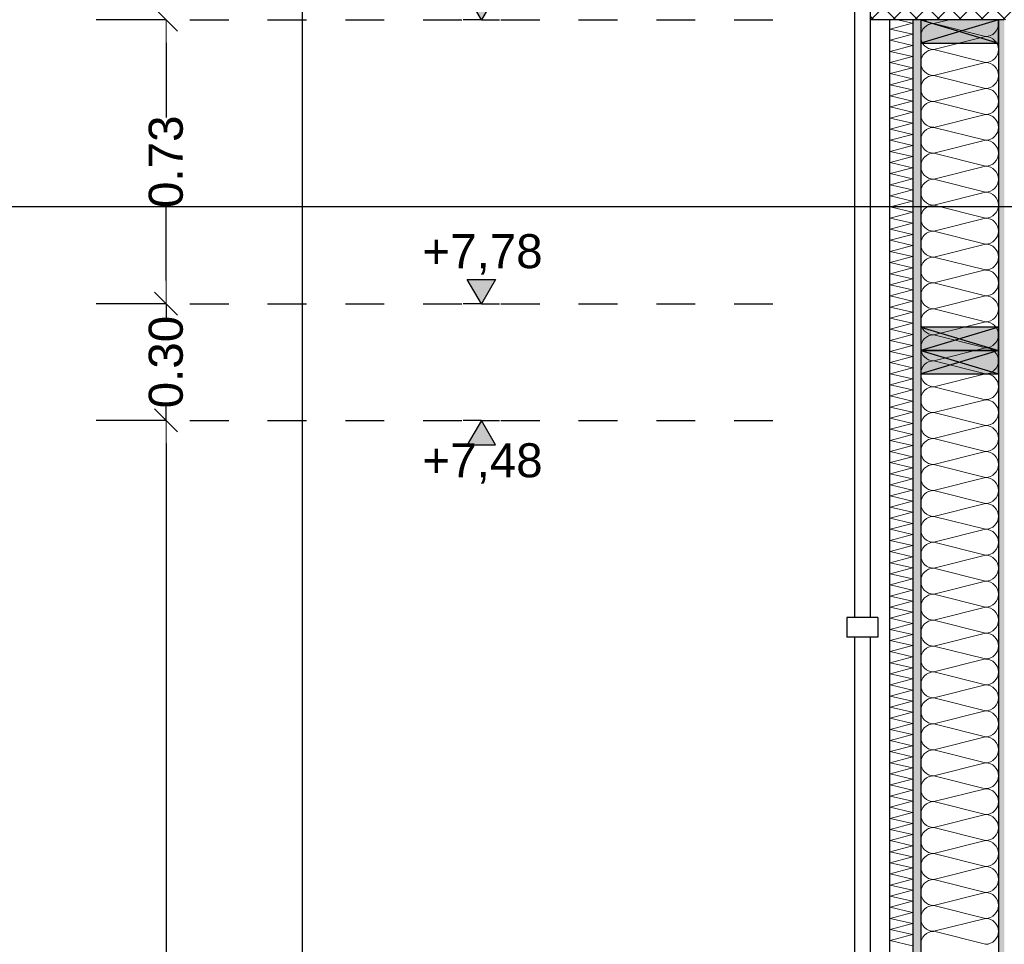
# Model space of a CAD drawing. Header units: metres. Extents: x -12 to 57.2, y -22.2 to 2.8.
# Tile 19 of 126: x -2.7 to -0.1, y -4 to -1.7. Entities that reach past the tile are written whole.
import ezdxf

# ---------------------------------------------------------------- set-up
doc = ezdxf.new("R2010")
doc.units = ezdxf.units.M
doc.header["$LTSCALE"] = 0.4
doc.header["$MEASUREMENT"] = 0
doc.linetypes.add('Strichlinie eng', pattern=[0.115, 0.075, -0.04])
doc.layers.get('0').update_dxf_attribs({"color": 8, "lineweight": 9})
doc.layers.get('Defpoints').update_dxf_attribs({"color": 8, "lineweight": 9})
for name, color, linetype in [('Neubau__ GHIW- Attika Fassade', 8, 'Continuous'), ('Neubau_A-Außenwände', 8, 'Continuous'), ('Neubau_S-Ausbesserung 2D_3D', 8, 'Continuous'), ('Neubau_T-Bemaßung', 8, 'Continuous'), ('Neubau_Z-Modellierung Fassade', 8, 'Continuous')]:
    doc.layers.add(name, color=color, linetype=linetype)
doc.styles.add('ERSTELLTER_STIL_2', font='arial.ttf')
doc.dimstyles.new('ERSTELLTER_STIL__1', dxfattribs={"dimtxt": 0.0875, "dimasz": 0.059375, "dimexe": 0.18, "dimexo": 0.0625, "dimgap": 0, "dimtad": 1, "dimzin": 0, "dimdsep": 46, "dimtxsty": 'ERSTELLTER_STIL_2', "dimblk": 'ARROWHEAD_6', "dimblk1": 'ARROWHEAD_6', "dimblk2": 'ARROWHEAD_6', "dimcen": 0.09, "dimclrd": 7, "dimclre": 7, "dimclrt": 7, "dimazin": 0, "dimtfac": 1, "dimtdec": 4, "dimtmove": 0, "dimatfit": 3, "dimfxl": 1, "dimtolj": 1, "dimtzin": 0, "dimarcsym": 0})

# ---------------------------------------------------------------- blocks, each defined once
blk = doc.blocks.new('*X417', base_point=(-24191.6502, 0))
at = {"layer": 'Neubau_A-Außenwände', "color": 8, "linetype": 'Continuous', "lineweight": 9}
for p, q in [((-21284.2535, 8.51), (-21284.2935, 8.5)), ((-21284.1602, 8.4667), (-21284.2935, 8.5)), ((-21284.1602, 8.4667), (-21284.2935, 8.4333)), ((-21284.1602, 8.4), (-21284.2935, 8.4333)), ((-21284.1602, 8.4), (-21284.2935, 8.3667)), ((-21284.1602, 8.3333), (-21284.2935, 8.3667)), ((-21284.1602, 8.3333), (-21284.2935, 8.3)), ((-21284.1602, 8.2667), (-21284.2935, 8.3)), ((-21284.1602, 8.2667), (-21284.2935, 8.2333)), ((-21284.1602, 8.2), (-21284.2935, 8.2333)), ((-21284.1602, 8.2), (-21284.2935, 8.1667)), ((-21284.1602, 8.1333), (-21284.2935, 8.1667)), ((-21284.1602, 8.1333), (-21284.2935, 8.1)), ((-21284.1602, 8.0667), (-21284.2935, 8.1)), ((-21284.1602, 8.0667), (-21284.2935, 8.0333)), ((-21284.1602, 8), (-21284.2935, 8.0333)), ((-21284.1602, 8), (-21284.2935, 7.9667)), ((-21284.1602, 7.9333), (-21284.2935, 7.9667)), ((-21284.1602, 7.9333), (-21284.2935, 7.9)), ((-21284.1602, 7.8667), (-21284.2935, 7.9)), ((-21284.1602, 7.8667), (-21284.2935, 7.8333)), ((-21284.1602, 7.8), (-21284.2935, 7.8333)), ((-21284.1602, 7.8), (-21284.2935, 7.7667)), ((-21284.1602, 7.7333), (-21284.2935, 7.7667)), ((-21284.1602, 7.7333), (-21284.2935, 7.7)), ((-21284.1602, 7.6667), (-21284.2935, 7.7)), ((-21284.1602, 7.6667), (-21284.2935, 7.6333)), ((-21284.1602, 7.6), (-21284.2935, 7.6333)), ((-21284.1602, 7.6), (-21284.2935, 7.5667)), ((-21284.1602, 7.5333), (-21284.2935, 7.5667)), ((-21284.1602, 7.5333), (-21284.2935, 7.5)), ((-21284.1602, 7.4667), (-21284.2935, 7.5)), ((-21284.1602, 7.4667), (-21284.2935, 7.4333)), ((-21284.1602, 7.4), (-21284.2935, 7.4333)), ((-21284.1602, 7.4), (-21284.2935, 7.3667)), ((-21284.1602, 7.3333), (-21284.2935, 7.3667)), ((-21284.1602, 7.3333), (-21284.2935, 7.3)), ((-21284.1602, 7.2667), (-21284.2935, 7.3)), ((-21284.1602, 7.2667), (-21284.2935, 7.2333)), ((-21284.1602, 7.2), (-21284.2935, 7.2333)), ((-21284.1602, 7.2), (-21284.2935, 7.1667)), ((-21284.1602, 7.1333), (-21284.2935, 7.1667)), ((-21284.1602, 7.1333), (-21284.2935, 7.1)), ((-21284.1602, 7.0667), (-21284.2935, 7.1)), ((-21284.1602, 7.0667), (-21284.2935, 7.0333)), ((-21284.1602, 7), (-21284.2935, 7.0333)), ((-21284.1602, 7), (-21284.2935, 6.9667)), ((-21284.1602, 6.9333), (-21284.2935, 6.9667)), ((-21284.1602, 6.9333), (-21284.2935, 6.9)), ((-21284.1602, 6.8667), (-21284.2935, 6.9)), ((-21284.1602, 6.8667), (-21284.2935, 6.8333)), ((-21284.1602, 6.8), (-21284.2935, 6.8333)), ((-21284.1602, 6.8), (-21284.2935, 6.7667)), ((-21284.1602, 6.7333), (-21284.2935, 6.7667)), ((-21284.1602, 6.7333), (-21284.2935, 6.7)), ((-21284.1602, 6.6667), (-21284.2935, 6.7)), ((-21284.1602, 6.6667), (-21284.2935, 6.6333)), ((-21284.1602, 6.6), (-21284.2935, 6.6333)), ((-21284.1602, 6.6), (-21284.2935, 6.5667)), ((-21284.1602, 6.5333), (-21284.2935, 6.5667)), ((-21284.1602, 6.5333), (-21284.2935, 6.5)), ((-21284.1602, 6.4667), (-21284.2935, 6.5)), ((-21284.1602, 6.4667), (-21284.2935, 6.4333)), ((-21284.1602, 6.4), (-21284.2935, 6.4333)), ((-21284.1602, 6.4), (-21284.2935, 6.3667)), ((-21284.1602, 6.3333), (-21284.2935, 6.3667)), ((-21284.1602, 6.3333), (-21284.2935, 6.3)), ((-21284.1602, 6.2667), (-21284.2935, 6.3)), ((-21284.1602, 6.2667), (-21284.2935, 6.2333)), ((-21284.1602, 6.2), (-21284.2935, 6.2333)), ((-21284.1602, 6.2), (-21284.2935, 6.1667)), ((-21284.1602, 6.1333), (-21284.2935, 6.1667))]:
    blk.add_line(p, q, dxfattribs=at)
for centre, start, end in [((-21284.2935, 8.5333), 224.427, 270), ((-21284.1602, 8.5), 0, 17.4576), ((-21284.2935, 8.4667), 90, 180), ((-21284.1602, 8.5), 270, 0), ((-21284.2935, 8.4667), 180, 270), ((-21284.1602, 8.4333), 0, 90), ((-21284.2935, 8.4), 90, 180), ((-21284.1602, 8.4333), 270, 0), ((-21284.2935, 8.4), 180, 270), ((-21284.1602, 8.3667), 0, 90), ((-21284.2935, 8.3333), 90, 180), ((-21284.1602, 8.3667), 270, 0), ((-21284.2935, 8.3333), 180, 270), ((-21284.1602, 8.3), 0, 90), ((-21284.2935, 8.2667), 90, 180), ((-21284.1602, 8.3), 270, 0), ((-21284.2935, 8.2667), 180, 270), ((-21284.1602, 8.2333), 0, 90), ((-21284.2935, 8.2), 90, 180), ((-21284.1602, 8.2333), 270, 0), ((-21284.2935, 8.2), 180, 270), ((-21284.1602, 8.1667), 0, 90), ((-21284.2935, 8.1333), 90, 180), ((-21284.1602, 8.1667), 270, 0), ((-21284.2935, 8.1333), 180, 270), ((-21284.1602, 8.1), 0, 90), ((-21284.2935, 8.0667), 90, 180), ((-21284.1602, 8.1), 270, 0), ((-21284.2935, 8.0667), 180, 270), ((-21284.1602, 8.0333), 0, 90), ((-21284.2935, 8), 90, 180), ((-21284.1602, 8.0333), 270, 0), ((-21284.2935, 8), 180, 270), ((-21284.1602, 7.9667), 0, 90), ((-21284.2935, 7.9333), 90, 180), ((-21284.1602, 7.9667), 270, 0), ((-21284.2935, 7.9333), 180, 270), ((-21284.1602, 7.9), 0, 90), ((-21284.2935, 7.8667), 90, 180), ((-21284.1602, 7.9), 270, 0), ((-21284.2935, 7.8667), 180, 270), ((-21284.1602, 7.8333), 0, 90), ((-21284.2935, 7.8), 90, 180), ((-21284.1602, 7.8333), 270, 0), ((-21284.2935, 7.8), 180, 270), ((-21284.1602, 7.7667), 0, 90), ((-21284.2935, 7.7333), 90, 180), ((-21284.1602, 7.7667), 270, 0), ((-21284.2935, 7.7333), 180, 270), ((-21284.1602, 7.7), 0, 90), ((-21284.2935, 7.6667), 90, 180), ((-21284.1602, 7.7), 270, 0), ((-21284.2935, 7.6667), 180, 270), ((-21284.1602, 7.6333), 0, 90), ((-21284.2935, 7.6), 90, 180), ((-21284.1602, 7.6333), 270, 0), ((-21284.2935, 7.6), 180, 270), ((-21284.1602, 7.5667), 0, 90), ((-21284.2935, 7.5333), 90, 180), ((-21284.1602, 7.5667), 270, 0), ((-21284.2935, 7.5333), 180, 270), ((-21284.1602, 7.5), 0, 90), ((-21284.2935, 7.4667), 90, 180), ((-21284.1602, 7.5), 270, 0), ((-21284.2935, 7.4667), 180, 270), ((-21284.1602, 7.4333), 0, 90), ((-21284.2935, 7.4), 90, 180), ((-21284.1602, 7.4333), 270, 0), ((-21284.2935, 7.4), 180, 270), ((-21284.1602, 7.3667), 0, 90), ((-21284.2935, 7.3333), 90, 180), ((-21284.1602, 7.3667), 270, 0), ((-21284.2935, 7.3333), 180, 270), ((-21284.1602, 7.3), 0, 90), ((-21284.2935, 7.2667), 90, 180), ((-21284.1602, 7.3), 270, 0), ((-21284.2935, 7.2667), 180, 270), ((-21284.1602, 7.2333), 0, 90), ((-21284.2935, 7.2), 90, 180), ((-21284.1602, 7.2333), 270, 0), ((-21284.2935, 7.2), 180, 270), ((-21284.1602, 7.1667), 0, 90), ((-21284.2935, 7.1333), 90, 180), ((-21284.1602, 7.1667), 270, 0), ((-21284.2935, 7.1333), 180, 270), ((-21284.1602, 7.1), 0, 90), ((-21284.2935, 7.0667), 90, 180), ((-21284.1602, 7.1), 270, 0), ((-21284.2935, 7.0667), 180, 270), ((-21284.1602, 7.0333), 0, 90), ((-21284.2935, 7), 90, 180), ((-21284.1602, 7.0333), 270, 0), ((-21284.2935, 7), 180, 270), ((-21284.1602, 6.9667), 0, 90), ((-21284.2935, 6.9333), 90, 180), ((-21284.1602, 6.9667), 270, 0), ((-21284.2935, 6.9333), 180, 270), ((-21284.1602, 6.9), 0, 90), ((-21284.2935, 6.8667), 90, 180), ((-21284.1602, 6.9), 270, 0), ((-21284.2935, 6.8667), 180, 270), ((-21284.1602, 6.8333), 0, 90), ((-21284.2935, 6.8), 90, 180), ((-21284.1602, 6.8333), 270, 0), ((-21284.2935, 6.8), 180, 270), ((-21284.1602, 6.7667), 0, 90), ((-21284.2935, 6.7333), 90, 180), ((-21284.1602, 6.7667), 270, 0), ((-21284.2935, 6.7333), 180, 270), ((-21284.1602, 6.7), 0, 90), ((-21284.2935, 6.6667), 90, 180), ((-21284.1602, 6.7), 270, 0), ((-21284.2935, 6.6667), 180, 270), ((-21284.1602, 6.6333), 0, 90), ((-21284.2935, 6.6), 90, 180), ((-21284.1602, 6.6333), 270, 0), ((-21284.2935, 6.6), 180, 270), ((-21284.1602, 6.5667), 0, 90), ((-21284.2935, 6.5333), 90, 180), ((-21284.1602, 6.5667), 270, 0), ((-21284.2935, 6.5333), 180, 270), ((-21284.1602, 6.5), 0, 90), ((-21284.2935, 6.4667), 90, 180), ((-21284.1602, 6.5), 270, 0), ((-21284.2935, 6.4667), 180, 270), ((-21284.1602, 6.4333), 0, 90), ((-21284.2935, 6.4), 90, 180), ((-21284.1602, 6.4333), 270, 0), ((-21284.2935, 6.4), 180, 270), ((-21284.1602, 6.3667), 0, 90), ((-21284.2935, 6.3333), 90, 180), ((-21284.1602, 6.3667), 270, 0), ((-21284.2935, 6.3333), 180, 270), ((-21284.1602, 6.3), 0, 90), ((-21284.2935, 6.2667), 90, 180), ((-21284.1602, 6.3), 270, 0), ((-21284.2935, 6.2667), 180, 270), ((-21284.1602, 6.2333), 0, 90), ((-21284.2935, 6.2), 90, 180), ((-21284.1602, 6.2333), 270, 0), ((-21284.2935, 6.2), 180, 270), ((-21284.1602, 6.1667), 0, 90), ((-21284.2935, 6.1333), 90, 180), ((-21284.1602, 6.1667), 270, 0)]:
    blk.add_arc(centre, 0.0333, start, end, dxfattribs=at)
blk = doc.blocks.new('*X418', base_point=(-24191.6502, 0))
at = {"layer": 'Neubau_A-Außenwände', "color": 8, "linetype": 'Continuous', "lineweight": 9}
for p, q in [((-21284.3483, 8.501), (-21284.3869, 8.51)), ((-21284.4054, 8.4857), (-21284.3483, 8.501)), ((-21284.3483, 8.4724), (-21284.4054, 8.4857)), ((-21284.4054, 8.4571), (-21284.3483, 8.4724)), ((-21284.3483, 8.4439), (-21284.4054, 8.4571)), ((-21284.4054, 8.4286), (-21284.3483, 8.4439)), ((-21284.3483, 8.4153), (-21284.4054, 8.4286)), ((-21284.4054, 8.4), (-21284.3483, 8.4153)), ((-21284.3483, 8.3867), (-21284.4054, 8.4)), ((-21284.4054, 8.3714), (-21284.3483, 8.3867)), ((-21284.3483, 8.3582), (-21284.4054, 8.3714)), ((-21284.4054, 8.3429), (-21284.3483, 8.3582)), ((-21284.3483, 8.3296), (-21284.4054, 8.3429)), ((-21284.4054, 8.3143), (-21284.3483, 8.3296)), ((-21284.3483, 8.301), (-21284.4054, 8.3143)), ((-21284.4054, 8.2857), (-21284.3483, 8.301)), ((-21284.3483, 8.2724), (-21284.4054, 8.2857)), ((-21284.4054, 8.2571), (-21284.3483, 8.2724)), ((-21284.3483, 8.2439), (-21284.4054, 8.2571)), ((-21284.4054, 8.2286), (-21284.3483, 8.2439)), ((-21284.3483, 8.2153), (-21284.4054, 8.2286)), ((-21284.4054, 8.2), (-21284.3483, 8.2153)), ((-21284.3483, 8.1867), (-21284.4054, 8.2)), ((-21284.4054, 8.1714), (-21284.3483, 8.1867)), ((-21284.3483, 8.1582), (-21284.4054, 8.1714)), ((-21284.4054, 8.1429), (-21284.3483, 8.1582)), ((-21284.3483, 8.1296), (-21284.4054, 8.1429)), ((-21284.4054, 8.1143), (-21284.3483, 8.1296)), ((-21284.3483, 8.101), (-21284.4054, 8.1143)), ((-21284.4054, 8.0857), (-21284.3483, 8.101)), ((-21284.3483, 8.0724), (-21284.4054, 8.0857)), ((-21284.4054, 8.0571), (-21284.3483, 8.0724)), ((-21284.3483, 8.0439), (-21284.4054, 8.0571)), ((-21284.4054, 8.0286), (-21284.3483, 8.0439)), ((-21284.3483, 8.0153), (-21284.4054, 8.0286)), ((-21284.4054, 8), (-21284.3483, 8.0153)), ((-21284.3483, 7.9867), (-21284.4054, 8)), ((-21284.4054, 7.9714), (-21284.3483, 7.9867)), ((-21284.3483, 7.9582), (-21284.4054, 7.9714)), ((-21284.4054, 7.9429), (-21284.3483, 7.9582)), ((-21284.3483, 7.9296), (-21284.4054, 7.9429)), ((-21284.4054, 7.9143), (-21284.3483, 7.9296)), ((-21284.3483, 7.901), (-21284.4054, 7.9143)), ((-21284.4054, 7.8857), (-21284.3483, 7.901)), ((-21284.3483, 7.8724), (-21284.4054, 7.8857)), ((-21284.4054, 7.8571), (-21284.3483, 7.8724)), ((-21284.3483, 7.8439), (-21284.4054, 7.8571)), ((-21284.4054, 7.8286), (-21284.3483, 7.8439)), ((-21284.3483, 7.8153), (-21284.4054, 7.8286)), ((-21284.4054, 7.8), (-21284.3483, 7.8153)), ((-21284.3483, 7.7867), (-21284.4054, 7.8)), ((-21284.4054, 7.7714), (-21284.3483, 7.7867)), ((-21284.3483, 7.7582), (-21284.4054, 7.7714)), ((-21284.4054, 7.7429), (-21284.3483, 7.7582)), ((-21284.3483, 7.7296), (-21284.4054, 7.7429)), ((-21284.4054, 7.7143), (-21284.3483, 7.7296)), ((-21284.3483, 7.701), (-21284.4054, 7.7143)), ((-21284.4054, 7.6857), (-21284.3483, 7.701)), ((-21284.3483, 7.6724), (-21284.4054, 7.6857)), ((-21284.4054, 7.6571), (-21284.3483, 7.6724)), ((-21284.3483, 7.6439), (-21284.4054, 7.6571)), ((-21284.4054, 7.6286), (-21284.3483, 7.6439)), ((-21284.3483, 7.6153), (-21284.4054, 7.6286)), ((-21284.4054, 7.6), (-21284.3483, 7.6153)), ((-21284.3483, 7.5867), (-21284.4054, 7.6)), ((-21284.4054, 7.5714), (-21284.3483, 7.5867)), ((-21284.3483, 7.5582), (-21284.4054, 7.5714)), ((-21284.4054, 7.5429), (-21284.3483, 7.5582)), ((-21284.3483, 7.5296), (-21284.4054, 7.5429)), ((-21284.4054, 7.5143), (-21284.3483, 7.5296)), ((-21284.3483, 7.501), (-21284.4054, 7.5143)), ((-21284.4054, 7.4857), (-21284.3483, 7.501)), ((-21284.3483, 7.4724), (-21284.4054, 7.4857)), ((-21284.4054, 7.4571), (-21284.3483, 7.4724)), ((-21284.3483, 7.4439), (-21284.4054, 7.4571)), ((-21284.4054, 7.4286), (-21284.3483, 7.4439)), ((-21284.3483, 7.4153), (-21284.4054, 7.4286)), ((-21284.4054, 7.4), (-21284.3483, 7.4153)), ((-21284.3483, 7.3867), (-21284.4054, 7.4)), ((-21284.4054, 7.3714), (-21284.3483, 7.3867)), ((-21284.3483, 7.3582), (-21284.4054, 7.3714)), ((-21284.4054, 7.3429), (-21284.3483, 7.3582)), ((-21284.3483, 7.3296), (-21284.4054, 7.3429)), ((-21284.4054, 7.3143), (-21284.3483, 7.3296)), ((-21284.3483, 7.301), (-21284.4054, 7.3143)), ((-21284.4054, 7.2857), (-21284.3483, 7.301)), ((-21284.3483, 7.2724), (-21284.4054, 7.2857)), ((-21284.4054, 7.2571), (-21284.3483, 7.2724)), ((-21284.3483, 7.2439), (-21284.4054, 7.2571)), ((-21284.4054, 7.2286), (-21284.3483, 7.2439)), ((-21284.3483, 7.2153), (-21284.4054, 7.2286)), ((-21284.4054, 7.2), (-21284.3483, 7.2153)), ((-21284.3483, 7.1867), (-21284.4054, 7.2)), ((-21284.4054, 7.1714), (-21284.3483, 7.1867)), ((-21284.3483, 7.1582), (-21284.4054, 7.1714)), ((-21284.4054, 7.1429), (-21284.3483, 7.1582)), ((-21284.3483, 7.1296), (-21284.4054, 7.1429)), ((-21284.4054, 7.1143), (-21284.3483, 7.1296)), ((-21284.3483, 7.101), (-21284.4054, 7.1143)), ((-21284.4054, 7.0857), (-21284.3483, 7.101)), ((-21284.3483, 7.0724), (-21284.4054, 7.0857)), ((-21284.4054, 7.0571), (-21284.3483, 7.0724)), ((-21284.3483, 7.0439), (-21284.4054, 7.0571)), ((-21284.4054, 7.0286), (-21284.3483, 7.0439)), ((-21284.3483, 7.0153), (-21284.4054, 7.0286)), ((-21284.4054, 7), (-21284.3483, 7.0153)), ((-21284.3483, 6.9867), (-21284.4054, 7)), ((-21284.4054, 6.9714), (-21284.3483, 6.9867)), ((-21284.3483, 6.9582), (-21284.4054, 6.9714)), ((-21284.4054, 6.9429), (-21284.3483, 6.9582)), ((-21284.3483, 6.9296), (-21284.4054, 6.9429)), ((-21284.4054, 6.9143), (-21284.3483, 6.9296)), ((-21284.3483, 6.901), (-21284.4054, 6.9143)), ((-21284.4054, 6.8857), (-21284.3483, 6.901)), ((-21284.3483, 6.8724), (-21284.4054, 6.8857)), ((-21284.4054, 6.8571), (-21284.3483, 6.8724)), ((-21284.3483, 6.8439), (-21284.4054, 6.8571)), ((-21284.4054, 6.8286), (-21284.3483, 6.8439)), ((-21284.3483, 6.8153), (-21284.4054, 6.8286)), ((-21284.4054, 6.8), (-21284.3483, 6.8153)), ((-21284.3483, 6.7867), (-21284.4054, 6.8)), ((-21284.4054, 6.7714), (-21284.3483, 6.7867)), ((-21284.3483, 6.7582), (-21284.4054, 6.7714)), ((-21284.4054, 6.7429), (-21284.3483, 6.7582)), ((-21284.3483, 6.7296), (-21284.4054, 6.7429)), ((-21284.4054, 6.7143), (-21284.3483, 6.7296)), ((-21284.3483, 6.701), (-21284.4054, 6.7143)), ((-21284.4054, 6.6857), (-21284.3483, 6.701)), ((-21284.3483, 6.6724), (-21284.4054, 6.6857)), ((-21284.4054, 6.6571), (-21284.3483, 6.6724)), ((-21284.3483, 6.6439), (-21284.4054, 6.6571)), ((-21284.4054, 6.6286), (-21284.3483, 6.6439)), ((-21284.3483, 6.6153), (-21284.4054, 6.6286)), ((-21284.4054, 6.6), (-21284.3483, 6.6153)), ((-21284.3483, 6.5867), (-21284.4054, 6.6)), ((-21284.4054, 6.5714), (-21284.3483, 6.5867)), ((-21284.3483, 6.5582), (-21284.4054, 6.5714)), ((-21284.4054, 6.5429), (-21284.3483, 6.5582)), ((-21284.3483, 6.5296), (-21284.4054, 6.5429)), ((-21284.4054, 6.5143), (-21284.3483, 6.5296)), ((-21284.3483, 6.501), (-21284.4054, 6.5143)), ((-21284.4054, 6.4857), (-21284.3483, 6.501)), ((-21284.3483, 6.4724), (-21284.4054, 6.4857)), ((-21284.4054, 6.4571), (-21284.3483, 6.4724)), ((-21284.3483, 6.4439), (-21284.4054, 6.4571)), ((-21284.4054, 6.4286), (-21284.3483, 6.4439)), ((-21284.3483, 6.4153), (-21284.4054, 6.4286)), ((-21284.4054, 6.4), (-21284.3483, 6.4153)), ((-21284.3483, 6.3867), (-21284.4054, 6.4)), ((-21284.4054, 6.3714), (-21284.3483, 6.3867)), ((-21284.3483, 6.3582), (-21284.4054, 6.3714)), ((-21284.4054, 6.3429), (-21284.3483, 6.3582)), ((-21284.3483, 6.3296), (-21284.4054, 6.3429)), ((-21284.4054, 6.3143), (-21284.3483, 6.3296)), ((-21284.3483, 6.301), (-21284.4054, 6.3143)), ((-21284.4054, 6.2857), (-21284.3483, 6.301)), ((-21284.3483, 6.2724), (-21284.4054, 6.2857)), ((-21284.4054, 6.2571), (-21284.3483, 6.2724)), ((-21284.3483, 6.2439), (-21284.4054, 6.2571)), ((-21284.4054, 6.2286), (-21284.3483, 6.2439)), ((-21284.3483, 6.2153), (-21284.4054, 6.2286)), ((-21284.4054, 6.2), (-21284.3483, 6.2153)), ((-21284.3483, 6.1867), (-21284.4054, 6.2)), ((-21284.4054, 6.1714), (-21284.3483, 6.1867)), ((-21284.3483, 6.1582), (-21284.4054, 6.1714)), ((-21284.4054, 6.1429), (-21284.3483, 6.1582)), ((-21284.3483, 6.1296), (-21284.4054, 6.1429))]:
    blk.add_line(p, q, dxfattribs=at)
blk = doc.blocks.new('ARROWHEAD_6')
at = {"color": 0, "linetype": 'Continuous', "lineweight": 0}
for p, q in [((-0.5, -0.5), (0.5, 0.5)), ((0, 0), (-1, 0))]:
    blk.add_line(p, q, dxfattribs=at)
blk = doc.blocks.new('*D616')
at = {"layer": 'Defpoints', "color": 0, "linetype": 'Continuous', "transparency": 16777216}
for p in [(-1.9513, -1.4949), (-1.89, -1.4949), (-0.44, -10.195)]:
    blk.add_point(p, dxfattribs=at)
at = {"layer": 'Neubau_T-Bemaßung', "linetype": 'Continuous', "lineweight": -2, "transparency": 16777216}
for p, q in [((-1.9525, -1.4949), (-2.1313, -1.4949)), ((-1.9513, -1.5543), (-1.9513, -5.7349)), ((-1.9513, -10.1356), (-1.9513, -5.962)), ((-0.5025, -10.195), (-2.1313, -10.195))]:
    blk.add_line(p, q, dxfattribs=at)
at = {"layer": 'Neubau_T-Bemaßung', "linetype": 'Continuous', "lineweight": -2, "transparency": 16777216, "xscale": 0.059375, "yscale": 0.059375, "zscale": 0.059375}
for p, rotation in [((-1.9513, -1.4949), 90), ((-1.9513, -10.195), 270)]:
    blk.add_blockref('ARROWHEAD_6', p, dxfattribs=dict(at, rotation=rotation))
at = {"layer": 'Neubau_T-Bemaßung', "linetype": 'Continuous', "transparency": 16777216, "insert": (-1.9513, -5.8484), "char_height": 0.0875, "attachment_point": 5, "rotation": 90, "style": 'ERSTELLTER_STIL_2'}
blk.add_mtext('\\A1;8.70', dxfattribs=at)
blk = doc.blocks.new('*D622')
at = {"layer": 'Defpoints', "color": 0, "linetype": 'Continuous', "transparency": 16777216}
for p in [(-2.3013, -2.695), (-2.24, -2.695), (-2.24, -6.195)]:
    blk.add_point(p, dxfattribs=at)
at = {"layer": 'Neubau_T-Bemaßung', "linetype": 'Continuous', "lineweight": -2, "transparency": 16777216}
for p, q in [((-2.3025, -2.695), (-2.4813, -2.695)), ((-2.3013, -2.7544), (-2.3013, -4.335)), ((-2.3013, -6.1356), (-2.3013, -4.562)), ((-2.3025, -6.195), (-2.4813, -6.195))]:
    blk.add_line(p, q, dxfattribs=at)
at = {"layer": 'Neubau_T-Bemaßung', "linetype": 'Continuous', "lineweight": -2, "transparency": 16777216, "xscale": 0.059375, "yscale": 0.059375, "zscale": 0.059375}
for p, rotation in [((-2.3013, -2.695), 90), ((-2.3013, -6.195), 270)]:
    blk.add_blockref('ARROWHEAD_6', p, dxfattribs=dict(at, rotation=rotation))
at = {"layer": 'Neubau_T-Bemaßung', "linetype": 'Continuous', "transparency": 16777216, "insert": (-2.3013, -4.4485), "char_height": 0.0875, "attachment_point": 5, "rotation": 90, "style": 'ERSTELLTER_STIL_2'}
blk.add_mtext('\\A1;3.50', dxfattribs=at)
blk = doc.blocks.new('*D623')
at = {"layer": 'Defpoints', "color": 0, "linetype": 'Continuous', "transparency": 16777216}
for p in [(-2.3013, -2.395), (-2.24, -2.395), (-2.24, -2.695)]:
    blk.add_point(p, dxfattribs=at)
at = {"layer": 'Neubau_T-Bemaßung', "linetype": 'Continuous', "lineweight": -2, "transparency": 16777216}
for p, q in [((-2.3013, -2.3356), (-2.3013, -2.2763)), ((-2.3025, -2.395), (-2.4813, -2.395)), ((-2.3013, -2.395), (-2.3013, -2.4317)), ((-2.3013, -2.695), (-2.3013, -2.6586)), ((-2.3025, -2.695), (-2.4813, -2.695)), ((-2.3013, -2.7544), (-2.3013, -2.8138))]:
    blk.add_line(p, q, dxfattribs=at)
at = {"layer": 'Neubau_T-Bemaßung', "linetype": 'Continuous', "lineweight": -2, "transparency": 16777216, "xscale": 0.059375, "yscale": 0.059375, "zscale": 0.059375}
for p, rotation in [((-2.3013, -2.395), 270), ((-2.3013, -2.695), 90)]:
    blk.add_blockref('ARROWHEAD_6', p, dxfattribs=dict(at, rotation=rotation))
at = {"layer": 'Neubau_T-Bemaßung', "linetype": 'Continuous', "transparency": 16777216, "insert": (-2.3013, -2.5451), "char_height": 0.0875, "attachment_point": 5, "rotation": 90, "style": 'ERSTELLTER_STIL_2'}
blk.add_mtext('\\A1;0.30', dxfattribs=at)
blk = doc.blocks.new('*D624')
at = {"layer": 'Defpoints', "color": 0, "linetype": 'Continuous', "transparency": 16777216}
for p in [(-2.3013, -1.665), (-2.24, -1.665), (-2.24, -2.395)]:
    blk.add_point(p, dxfattribs=at)
at = {"layer": 'Neubau_T-Bemaßung', "linetype": 'Continuous', "lineweight": -2, "transparency": 16777216}
for p, q in [((-2.3025, -1.665), (-2.4813, -1.665)), ((-2.3013, -1.7244), (-2.3013, -1.9165)), ((-2.3013, -2.3356), (-2.3013, -2.1438)), ((-2.3025, -2.395), (-2.4813, -2.395))]:
    blk.add_line(p, q, dxfattribs=at)
at = {"layer": 'Neubau_T-Bemaßung', "linetype": 'Continuous', "lineweight": -2, "transparency": 16777216, "xscale": 0.059375, "yscale": 0.059375, "zscale": 0.059375}
for p, rotation in [((-2.3013, -1.665), 90), ((-2.3013, -2.395), 270)]:
    blk.add_blockref('ARROWHEAD_6', p, dxfattribs=dict(at, rotation=rotation))
at = {"layer": 'Neubau_T-Bemaßung', "linetype": 'Continuous', "transparency": 16777216, "insert": (-2.3013, -2.0301), "char_height": 0.0875, "attachment_point": 5, "rotation": 90, "style": 'ERSTELLTER_STIL_2'}
blk.add_mtext('\\A1;0.73', dxfattribs=at)
blk = doc.blocks.new('*D580')
at = {"layer": 'Defpoints', "color": 0, "linetype": 'Continuous', "transparency": 16777216}
for p in [(2.1294, -3.025), (4.09, -3.025), (-10.662, -6.025)]:
    blk.add_point(p, dxfattribs=at)
at = {"layer": 'Neubau_T-Bemaßung', "linetype": 'Continuous', "lineweight": -2, "transparency": 16777216}
for p, q in [((4.0275, -3.025), (1.9494, -3.025)), ((2.1294, -3.0844), (2.1294, -4.415)), ((2.1294, -5.9656), (2.1294, -4.642)), ((-10.5995, -6.025), (2.3094, -6.025))]:
    blk.add_line(p, q, dxfattribs=at)
at = {"layer": 'Neubau_T-Bemaßung', "linetype": 'Continuous', "lineweight": -2, "transparency": 16777216, "xscale": 0.059375, "yscale": 0.059375, "zscale": 0.059375}
for p, rotation in [((2.1294, -3.025), 90), ((2.1294, -6.025), 270)]:
    blk.add_blockref('ARROWHEAD_6', p, dxfattribs=dict(at, rotation=rotation))
at = {"layer": 'Neubau_T-Bemaßung', "linetype": 'Continuous', "transparency": 16777216, "insert": (2.1294, -4.5285), "char_height": 0.0875, "attachment_point": 5, "rotation": 90, "style": 'ERSTELLTER_STIL_2'}
blk.add_mtext('\\A1;3.00', dxfattribs=at)
blk = doc.blocks.new('*D584')
at = {"layer": 'Defpoints', "color": 0, "linetype": 'Continuous', "transparency": 16777216}
for p in [(-10.662, -2.145), (2.1294, -2.145), (-0.125, -2.395)]:
    blk.add_point(p, dxfattribs=at)
at = {"layer": 'Neubau_T-Bemaßung', "linetype": 'Continuous', "lineweight": -2, "transparency": 16777216}
for p, q in [((2.1294, -2.0856), (2.1294, -2.0262)), ((-10.5995, -2.145), (2.3094, -2.145)), ((2.1294, -2.145), (2.1294, -2.1562)), ((-0.0625, -2.395), (2.3094, -2.395)), ((2.1294, -2.395), (2.1294, -2.3841)), ((2.1294, -2.4544), (2.1294, -2.5137))]:
    blk.add_line(p, q, dxfattribs=at)
at = {"layer": 'Neubau_T-Bemaßung', "linetype": 'Continuous', "lineweight": -2, "transparency": 16777216, "xscale": 0.059375, "yscale": 0.059375, "zscale": 0.059375}
for p, rotation in [((2.1294, -2.145), 270), ((2.1294, -2.395), 90)]:
    blk.add_blockref('ARROWHEAD_6', p, dxfattribs=dict(at, rotation=rotation))
at = {"layer": 'Neubau_T-Bemaßung', "linetype": 'Continuous', "transparency": 16777216, "insert": (2.1294, -2.2701), "char_height": 0.0875, "attachment_point": 5, "rotation": 90, "style": 'ERSTELLTER_STIL_2'}
blk.add_mtext('\\A1;0.25', dxfattribs=at)
blk = doc.blocks.new('*D593')
at = {"layer": 'Defpoints', "color": 0, "linetype": 'Continuous', "transparency": 16777216}
for p in [(4.09, -3.025), (41.951, -3.025), (-10.662, -6.025)]:
    blk.add_point(p, dxfattribs=at)
at = {"layer": 'Neubau_T-Bemaßung', "linetype": 'Continuous', "lineweight": -2, "transparency": 16777216}
for p, q in [((4.1525, -3.025), (42.131, -3.025)), ((41.951, -3.0844), (41.951, -4.415)), ((41.951, -5.9656), (41.951, -4.642)), ((-10.5995, -6.025), (42.131, -6.025))]:
    blk.add_line(p, q, dxfattribs=at)
at = {"layer": 'Neubau_T-Bemaßung', "linetype": 'Continuous', "lineweight": -2, "transparency": 16777216, "xscale": 0.059375, "yscale": 0.059375, "zscale": 0.059375}
for p, rotation in [((41.951, -3.025), 90), ((41.951, -6.025), 270)]:
    blk.add_blockref('ARROWHEAD_6', p, dxfattribs=dict(at, rotation=rotation))
at = {"layer": 'Neubau_T-Bemaßung', "linetype": 'Continuous', "transparency": 16777216, "insert": (41.951, -4.5285), "char_height": 0.0875, "attachment_point": 5, "rotation": 90, "style": 'ERSTELLTER_STIL_2'}
blk.add_mtext('\\A1;3.00', dxfattribs=at)
blk = doc.blocks.new('*D597')
at = {"layer": 'Defpoints', "color": 0, "linetype": 'Continuous', "transparency": 16777216}
for p in [(-10.662, -2.145), (41.951, -2.145), (-0.125, -2.395)]:
    blk.add_point(p, dxfattribs=at)
at = {"layer": 'Neubau_T-Bemaßung', "linetype": 'Continuous', "lineweight": -2, "transparency": 16777216}
for p, q in [((41.951, -2.0856), (41.951, -2.0262)), ((-10.5995, -2.145), (42.131, -2.145)), ((41.951, -2.145), (41.951, -2.1562)), ((-0.0625, -2.395), (42.131, -2.395)), ((41.951, -2.395), (41.951, -2.3841)), ((41.951, -2.4544), (41.951, -2.5137))]:
    blk.add_line(p, q, dxfattribs=at)
at = {"layer": 'Neubau_T-Bemaßung', "linetype": 'Continuous', "lineweight": -2, "transparency": 16777216, "xscale": 0.059375, "yscale": 0.059375, "zscale": 0.059375}
for p, rotation in [((41.951, -2.145), 270), ((41.951, -2.395), 90)]:
    blk.add_blockref('ARROWHEAD_6', p, dxfattribs=dict(at, rotation=rotation))
at = {"layer": 'Neubau_T-Bemaßung', "linetype": 'Continuous', "transparency": 16777216, "insert": (41.951, -2.2701), "char_height": 0.0875, "attachment_point": 5, "rotation": 90, "style": 'ERSTELLTER_STIL_2'}
blk.add_mtext('\\A1;0.25', dxfattribs=at)
blk = doc.blocks.new('*D610')
at = {"layer": 'Defpoints', "color": 0, "linetype": 'Continuous', "transparency": 16777216}
for p in [(4.09, -3.025), (23.5706, -3.025), (-10.662, -6.025)]:
    blk.add_point(p, dxfattribs=at)
at = {"layer": 'Neubau_T-Bemaßung', "linetype": 'Continuous', "lineweight": -2, "transparency": 16777216}
for p, q in [((4.1525, -3.025), (23.7506, -3.025)), ((23.5706, -3.0844), (23.5706, -4.415)), ((23.5706, -5.9656), (23.5706, -4.642)), ((-10.5995, -6.025), (23.7506, -6.025))]:
    blk.add_line(p, q, dxfattribs=at)
at = {"layer": 'Neubau_T-Bemaßung', "linetype": 'Continuous', "lineweight": -2, "transparency": 16777216, "xscale": 0.059375, "yscale": 0.059375, "zscale": 0.059375}
for p, rotation in [((23.5706, -3.025), 90), ((23.5706, -6.025), 270)]:
    blk.add_blockref('ARROWHEAD_6', p, dxfattribs=dict(at, rotation=rotation))
at = {"layer": 'Neubau_T-Bemaßung', "linetype": 'Continuous', "transparency": 16777216, "insert": (23.5706, -4.5285), "char_height": 0.0875, "attachment_point": 5, "rotation": 90, "style": 'ERSTELLTER_STIL_2'}
blk.add_mtext('\\A1;3.00', dxfattribs=at)
blk = doc.blocks.new('*D614')
at = {"layer": 'Defpoints', "color": 0, "linetype": 'Continuous', "transparency": 16777216}
for p in [(-10.662, -2.145), (23.5706, -2.145), (-0.125, -2.395)]:
    blk.add_point(p, dxfattribs=at)
at = {"layer": 'Neubau_T-Bemaßung', "linetype": 'Continuous', "lineweight": -2, "transparency": 16777216}
for p, q in [((23.5706, -2.0856), (23.5706, -2.0262)), ((-10.5995, -2.145), (23.7506, -2.145)), ((23.5706, -2.145), (23.5706, -2.1562)), ((-0.0625, -2.395), (23.7506, -2.395)), ((23.5706, -2.395), (23.5706, -2.3841)), ((23.5706, -2.4544), (23.5706, -2.5137))]:
    blk.add_line(p, q, dxfattribs=at)
at = {"layer": 'Neubau_T-Bemaßung', "linetype": 'Continuous', "lineweight": -2, "transparency": 16777216, "xscale": 0.059375, "yscale": 0.059375, "zscale": 0.059375}
for p, rotation in [((23.5706, -2.145), 270), ((23.5706, -2.395), 90)]:
    blk.add_blockref('ARROWHEAD_6', p, dxfattribs=dict(at, rotation=rotation))
at = {"layer": 'Neubau_T-Bemaßung', "linetype": 'Continuous', "transparency": 16777216, "insert": (23.5706, -2.2701), "char_height": 0.0875, "attachment_point": 5, "rotation": 90, "style": 'ERSTELLTER_STIL_2'}
blk.add_mtext('\\A1;0.25', dxfattribs=at)

msp = doc.modelspace()

# ---------------------------------------------------------------- hatches: boundary and pattern name
at = {"layer": 'Neubau__ GHIW- Attika Fassade', "linetype": 'Continuous'}
h = msp.add_hatch(dxfattribs=at)
h.set_pattern_fill('DÄMMUNG__HART_1_0002', color=256, style=0, pattern_type=2)
h.set_pattern_definition([(135, (-2907.6834, -10.175), (0.02828427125, 0.02828427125), []), (225, (-2907.6834, -10.175), (-0.02828427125, 0.02828427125), [])])
h.paths.add_polyline_path([(-0.49, -1.5519), (-0.49, -1.665), (0.075, -1.665), (0.075, -1.5806)])
at = {"layer": 'Neubau_A-Außenwände', "linetype": 'Continuous'}
for points in [[(-0.38, -7.375), (-0.36, -7.375), (-0.36, -1.665), (-0.38, -1.665)], [(-0.16, -7.375), (-0.145, -7.375), (-0.145, -1.665), (-0.16, -1.665)]]:
    msp.add_hatch(color=256, dxfattribs=at).paths.add_polyline_path(points)
at = {"layer": 'Neubau_S-Ausbesserung 2D_3D', "linetype": 'Continuous'}
for points in [[(-0.16, -1.665), (-0.36, -1.665), (-0.36, -1.725), (-0.16, -1.725)], [(-0.16, -2.455), (-0.36, -2.455), (-0.36, -2.515), (-0.16, -2.515)], [(-0.16, -2.515), (-0.36, -2.515), (-0.36, -2.575), (-0.16, -2.575)]]:
    msp.add_hatch(color=256, dxfattribs=at).paths.add_polyline_path(points)
at = {"layer": 'Neubau_T-Bemaßung', "linetype": 'Continuous'}
for points in [[(-1.49, -1.665), (-1.4538, -1.6025), (-1.5263, -1.6025)], [(-1.49, -2.395), (-1.4538, -2.3325), (-1.5263, -2.3325)], [(-1.49, -2.695), (-1.5263, -2.7575), (-1.4538, -2.7575)]]:
    msp.add_hatch(color=256, dxfattribs=at).paths.add_polyline_path(points)

# ---------------------------------------------------------------- linework, layer by layer
at = {"layer": 'Neubau__ GHIW- Attika Fassade', "linetype": 'Continuous'}
for p, q in [((-0.53, -1.5498), (-0.53, -1.665)), ((-0.49, -1.5519), (-0.49, -1.665))]:
    msp.add_line(p, q, dxfattribs=at)
at = {"layer": 'Neubau__ GHIW- Attika Fassade', "linetype": 'Continuous', "flags": 128}
msp.add_lwpolyline([(-0.145, -1.665), (-0.16, -1.665), (-0.36, -1.665), (-0.38, -1.665), (-0.44, -1.665), (-0.49, -1.665), (-0.49, -1.665)], dxfattribs=at)
at = {"layer": 'Neubau_A-Außenwände', "linetype": 'Continuous'}
for p, q in [((-0.53, -1.665), (-0.53, -3.202)), ((-0.49, -1.665), (-0.49, -3.202)), ((-0.44, -1.665), (-0.44, -7.375)), ((-0.38, -1.665), (-0.38, -7.375)), ((-0.36, -1.665), (-0.36, -7.375)), ((-0.16, -1.665), (-0.16, -7.375)), ((-0.53, -3.252), (-0.53, -5.66)), ((-0.49, -3.252), (-0.49, -5.66))]:
    msp.add_line(p, q, dxfattribs=at)
at = {"layer": 'Neubau_S-Ausbesserung 2D_3D', "linetype": 'Continuous'}
for p, q in [((-0.16, -1.665), (-0.36, -1.725)), ((-0.36, -1.665), (-0.16, -1.725)), ((-0.16, -2.455), (-0.36, -2.515)), ((-0.36, -2.455), (-0.16, -2.515)), ((-0.16, -2.515), (-0.36, -2.575)), ((-0.36, -2.515), (-0.16, -2.575))]:
    msp.add_line(p, q, dxfattribs=at)
at = {"layer": 'Neubau_S-Ausbesserung 2D_3D', "linetype": 'Continuous', "flags": 128}
for points in [[(-0.16, -1.665), (-0.36, -1.665), (-0.36, -1.725), (-0.16, -1.725)], [(-0.16, -2.455), (-0.36, -2.455), (-0.36, -2.515), (-0.16, -2.515)], [(-0.16, -2.515), (-0.36, -2.515), (-0.36, -2.575), (-0.16, -2.575)]]:
    msp.add_lwpolyline(points, close=True, dxfattribs=at)
at = {"layer": 'Neubau_T-Bemaßung', "linetype": 'Continuous'}
for p, q in [((-1.49, -1.665), (-1.5263, -1.6025)), ((-1.4538, -1.6025), (-1.49, -1.665)), ((-1.49, -1.665), (-1.5369, -1.665)), ((-1.49, -1.665), (-1.4431, -1.665)), ((-1.49, -2.395), (-1.5263, -2.3325)), ((-1.5263, -2.3325), (-1.4538, -2.3325)), ((-1.4538, -2.3325), (-1.49, -2.395)), ((-1.49, -2.395), (-1.5369, -2.395)), ((-1.49, -2.395), (-1.4431, -2.395)), ((-1.49, -2.695), (-1.5369, -2.695)), ((-1.49, -2.695), (-1.5263, -2.7575)), ((-1.49, -2.695), (-1.4431, -2.695)), ((-1.4538, -2.7575), (-1.49, -2.695)), ((-1.5263, -2.7575), (-1.4538, -2.7575))]:
    msp.add_line(p, q, dxfattribs=at)
at = {"layer": 'Neubau_T-Bemaßung', "linetype": 'Strichlinie eng'}
for p, q in [((-2.24, -1.665), (-0.74, -1.665)), ((-2.24, -2.395), (-0.74, -2.395)), ((-2.24, -2.695), (-0.74, -2.695))]:
    msp.add_line(p, q, dxfattribs=at)
at = {"layer": 'Neubau_Z-Modellierung Fassade', "linetype": 'Continuous'}
for p, q in [((-0.55, -3.202), (-0.55, -3.252)), ((-0.53, -3.202), (-0.55, -3.202)), ((-0.47, -3.202), (-0.47, -3.252)), ((-0.53, -3.252), (-0.55, -3.252))]:
    msp.add_line(p, q, dxfattribs=at)
at = {"layer": 'Neubau_Z-Modellierung Fassade', "linetype": 'Continuous', "flags": 128}
for points in [[(-0.47, -3.202), (-0.49, -3.202), (-0.53, -3.202)], [(-0.47, -3.252), (-0.49, -3.252), (-0.53, -3.252)]]:
    msp.add_lwpolyline(points, dxfattribs=at)

# ---------------------------------------------------------------- block references
at = {"layer": 'Neubau_A-Außenwände'}
for name in ['*X418', '*X417']:
    msp.add_blockref(name, (-2907.6834, -10.175), dxfattribs=at)

# ---------------------------------------------------------------- texts
at = {"layer": 'Neubau_T-Bemaßung', "char_height": 0.0875, "attachment_point": 7, "style": 'ERSTELLTER_STIL_2'}
for s, insert in [('\\A1;+7,78', (-1.6418, -2.32)), ('\\A1;+7,48', (-1.6418, -2.8575))]:
    msp.add_mtext(s, dxfattribs=dict(at, insert=insert))

# ---------------------------------------------------------------- dimensions: what is measured, and where the dimension line sits
at = {"layer": 'Neubau_T-Bemaßung', "linetype": 'Continuous'}
for base, p1, p2, picture, middle in [((-1.9513, -1.4949), (-0.44, -10.195), (-1.89, -1.4949), '*D616', (-1.9513, -5.8484)), ((-2.3013, -1.665), (-2.24, -2.395), (-2.24, -1.665), '*D624', (-2.3013, -2.0301)), ((2.1294, -2.145), (-0.125, -2.395), (-10.662, -2.145), '*D584', (2.1294, -2.2701)), ((41.951, -2.145), (-0.125, -2.395), (-10.662, -2.145), '*D597', (41.951, -2.2701)), ((23.5706, -2.145), (-0.125, -2.395), (-10.662, -2.145), '*D614', (23.5706, -2.2701)), ((-2.3013, -2.395), (-2.24, -2.695), (-2.24, -2.395), '*D623', (-2.3013, -2.5451)), ((-2.3013, -2.695), (-2.24, -6.195), (-2.24, -2.695), '*D622', (-2.3013, -4.4485)), ((2.1294, -3.025), (-10.662, -6.025), (4.09, -3.025), '*D580', (2.1294, -4.5285)), ((41.951, -3.025), (-10.662, -6.025), (4.09, -3.025), '*D593', (41.951, -4.5285)), ((23.5706, -3.025), (-10.662, -6.025), (4.09, -3.025), '*D610', (23.5706, -4.5285))]:
    dim = msp.add_linear_dim(base=base, p1=p1, p2=p2, angle=90, dimstyle='ERSTELLTER_STIL__1', override={"dimclrd": 256, "dimclre": 256, "dimclrt": 256}, dxfattribs=at)
    dim.commit()
    dim.dimension.update_dxf_attribs({"geometry": picture, "text_midpoint": middle, "dimtype": 160, "text_rotation": 90})

doc.saveas('drawing.dxf')
